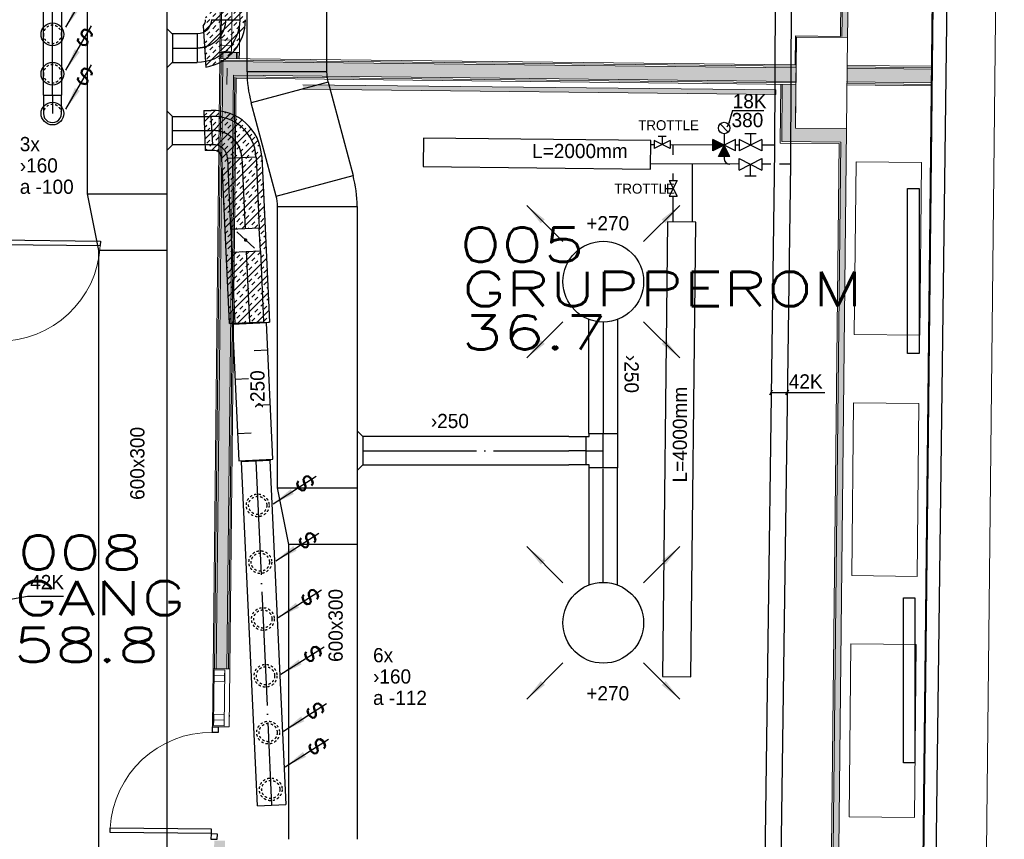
# Model space of a CAD drawing. Header units: millimetres. Extents: x 0 to 75740, y 0 to 52484.
# Tile 27 of 33: x 56320 to 64982, y 35723 to 42930. Entities that reach past the tile are written whole.
import ezdxf
from ezdxf.enums import TextEntityAlignment as Align

# ---------------------------------------------------------------- set-up
doc = ezdxf.new("R2010")
doc.units = ezdxf.units.MM
doc.header["$LTSCALE"] = 50
doc.header["$MEASUREMENT"] = 0
doc.header["$PDMODE"] = 1
for name, pattern in [('2V-CENT', [23, 20, -1.5, 0, -1.5]), ('V-GOMD', [0.8, 0.4, -0.4]), ('V-KU', [2, 1, 1]), ('V-V', [2, 1, 1])]:
    doc.linetypes.add(name, pattern=pattern)
doc.layers.get('0').update_dxf_attribs({"linetype": 'CONTINUOUS'})
for name, color, linetype in [('20600A200D001$0$832 Rominfo', 7, 'CONTINUOUS'), ('20600A200D001$0$A12-HEL4', 251, 'CONTINUOUS'), ('20600A200D001$0$A24-SKR1', 251, 'CONTINUOUS'), ('20600A200D001$0$A25-STI1', 251, 'CONTINUOUS'), ('V060-', 3, 'CONTINUOUS'), ('V061-', 1, 'CONTINUOUS'), ('V070-', 3, 'CONTINUOUS'), ('V071-', 1, 'CONTINUOUS'), ('V100', 1, 'CONTINUOUS'), ('V100-', 6, 'CONTINUOUS'), ('V110', 1, 'CONTINUOUS'), ('V110-', 6, 'CONTINUOUS'), ('V111', 3, 'CONTINUOUS'), ('V111-', 1, 'CONTINUOUS')]:
    doc.layers.add(name, color=color, linetype=linetype)
for name, color, linetype, lineweight in [('20600A200D001$0$A2-DOR', 251, 'CONTINUOUS', 18), ('20600A200D001$0$A2-VEGG', 251, 'CONTINUOUS', 18), ('20600A200D001$0$A2-VEGG-fill', 253, 'CONTINUOUS', 18), ('20600A200D001$0$A2-VINDU', 7, 'CONTINUOUS', 18), ('20600A200D001$0$A24', 251, 'CONTINUOUS', 18)]:
    doc.layers.add(name, color=color, linetype=linetype, lineweight=lineweight)
doc.styles.add('20600A200D001$0$Standard', font='simplex.shx')
doc.styles.add('FISO', font='fiso')
doc.styles.add('ISO', font='ISO')
doc.styles.add('SIMPLEX', font='SIMPLEX')

# ---------------------------------------------------------------- blocks, each defined once
blk = doc.blocks.new('KVDIMF_700X600X500')
at = {"color": 0, "linetype": 'ByBlock'}
for p, q in [((-250, -350), (-250, 350)), ((-250, 350), (250, 350)), ((250, 350), (250, -250)), ((250, -250), (-250, -350))]:
    blk.add_line(p, q, dxfattribs=at)
blk = doc.blocks.new('2VDIMF_700X600X500')
for p in [(-250, 0), (250, 50)]:
    blk.add_point(p)
at = {"color": 0, "linetype": 'ByBlock'}
blk.add_blockref('KVDIMF_700X600X500', (0, 0), dxfattribs=at)
at = {"style": 'FISO', "flags": 3}
blk.add_attdef('0', (0, 0), '', height=1, dxfattribs=at)
blk = doc.blocks.new('CBOJ90_PB', base_point=(86107, 31352))
at = {"color": 0, "linetype": 'ByBlock'}
blk.add_arc((86106, 31353), 1, 270, 360, dxfattribs=at)
blk = doc.blocks.new('KBOJ90_PB', base_point=(86107, 31352))
at = {"color": 0, "linetype": 'ByBlock'}
for p, q in [((86106.5, 31353), (86107.5, 31353)), ((86106, 31352.5), (86106, 31351.5))]:
    blk.add_line(p, q, dxfattribs=at)
for radius in [1.5, 0.5]:
    blk.add_arc((86106, 31353), radius, 270, 360, dxfattribs=at)
blk = doc.blocks.new('3BOJ90_PB', base_point=(86107, 31352))
for p in [(86107, 31353), (86106, 31352)]:
    blk.add_point(p)
at = {"color": 1, "linetype": '2V-CENT'}
blk.add_blockref('CBOJ90_PB', (86107, 31352), dxfattribs=at)
at = {"color": 0, "linetype": 'ByBlock'}
blk.add_blockref('KBOJ90_PB', (86107, 31352), dxfattribs=at)
at = {"style": 'ISO', "flags": 3}
blk.add_attdef('0', (86107, 31352), '', height=1, dxfattribs=at)
blk = doc.blocks.new('LD_P')
for p, q in [((-0.5, 0.5), (-0.5, -0.5)), ((0.5, 0.5), (-0.5, 0.5)), ((0.5, -0.5), (0.5, 0.5)), ((-0.5, -0.5), (0.5, -0.5))]:
    blk.add_line(p, q)
at = {"color": 1}
for p, q in [((-0.3, 0.5), (-0.3, 0.1)), ((0.1, 0.5), (0.1, 0.1)), ((-0.1, -0.5), (-0.1, -0.1)), ((0.3, -0.5), (0.3, -0.1))]:
    blk.add_line(p, q, dxfattribs=at)
blk = doc.blocks.new('C3A', base_point=(16246, 22590.5))
at = {"color": 0, "linetype": 'ByBlock'}
blk.add_line((16247, 22590.5), (16246, 22590.5), dxfattribs=at)
blk = doc.blocks.new('K3A', base_point=(16246, 22590.5))
at = {"color": 0, "linetype": 'ByBlock'}
for p, q in [((16246, 22591), (16247, 22591)), ((16247, 22591), (16247, 22590)), ((16247, 22590), (16246, 22590))]:
    blk.add_line(p, q, dxfattribs=at)
blk = doc.blocks.new('33A', base_point=(16246, 22590.5))
blk.add_point((16247, 22590.5))
at = {"color": 0, "linetype": 'ByBlock'}
blk.add_blockref('K3A', (16246, 22590.5), dxfattribs=at)
at = {"color": 1, "linetype": '2V-CENT'}
blk.add_blockref('C3A', (16246, 22590.5), dxfattribs=at)
at = {"style": 'SIMPLEX', "flags": 3}
blk.add_attdef('0', (16246, 22590.5), '', height=1, dxfattribs=at)
blk = doc.blocks.new('KSP_P', base_point=(16239.5, 22597.5))
at = {"color": 0, "linetype": 'ByBlock'}
for p, q in [((16240, 22598), (16239, 22598)), ((16239, 22598), (16239, 22597)), ((16240, 22597), (16240, 22598)), ((16239, 22597), (16240, 22597))]:
    blk.add_line(p, q, dxfattribs=at)
blk = doc.blocks.new('2SP_P', base_point=(16239.5, 22597.5))
for p in [(16239, 22597.5), (16240, 22597.5)]:
    blk.add_point(p)
at = {"color": 0, "linetype": 'ByBlock'}
blk.add_blockref('KSP_P', (16239.5, 22597.5), dxfattribs=at)
at = {"style": 'SIMPLEX', "flags": 3}
blk.add_attdef('0', (16239.5, 22597.5), '', height=1, dxfattribs=at)
blk = doc.blocks.new('SPJALL', base_point=(16229, 22594))
at = {"color": 1}
blk.add_line((16228.625, 22593.625), (16229.375, 22594.375), dxfattribs=at)
at = {"color": 1, "const_width": 0.075}
blk.add_lwpolyline([(16229, 22594.0375, -1), (16229, 22593.9625, -1), (16229, 22594.0375, -1)], format="xyb", dxfattribs=at)
blk = doc.blocks.new('CIRC_P', base_point=(16254, 22587))
blk.add_circle((16254, 22587), 0.5)
blk = doc.blocks.new('CTK_P', base_point=(16236.144, 22620.378))
at = {"color": 0, "linetype": 'ByBlock'}
for p, q in [((16236.144, 22620.978), (16236.144, 22620.378)), ((16235.544, 22620.378), (16236.744, 22620.378))]:
    blk.add_line(p, q, dxfattribs=at)
blk = doc.blocks.new('KTK_P', base_point=(16236.144, 22620.378))
at = {"color": 0, "linetype": 'ByBlock'}
for p, q in [((16235.544, 22620.878), (16235.644, 22620.878)), ((16235.544, 22619.878), (16235.544, 22620.878)), ((16235.644, 22620.978), (16236.644, 22620.978)), ((16235.644, 22620.878), (16235.644, 22620.978)), ((16236.644, 22620.978), (16236.644, 22620.878)), ((16236.644, 22620.878), (16236.744, 22620.878)), ((16236.744, 22620.878), (16236.744, 22619.878)), ((16236.744, 22619.878), (16235.544, 22619.878))]:
    blk.add_line(p, q, dxfattribs=at)
blk = doc.blocks.new('3TK_P', base_point=(16236.144, 22620.378))
for p in [(16236.144, 22620.978), (16235.544, 22620.378), (16236.744, 22620.378)]:
    blk.add_point(p)
at = {"color": 1, "linetype": '2V-CENT'}
blk.add_blockref('CTK_P', (16236.144, 22620.378), dxfattribs=at)
at = {"color": 0, "linetype": 'ByBlock'}
blk.add_blockref('KTK_P', (16236.144, 22620.378), dxfattribs=at)
at = {"style": 'ISO', "flags": 3}
blk.add_attdef('0', (16236.144, 22620.378), '', height=1, dxfattribs=at)
blk = doc.blocks.new('V420', base_point=(455, 404.5))
blk.add_line((455, 404.5), (464, 404.5))
blk.add_solid([(455, 404.5), (459, 405), (459, 404)])
blk = doc.blocks.new('V421', base_point=(455.5, 404.5))
at = {"rotation": 180}
blk.add_blockref('V420', (464.5, 404.5), dxfattribs=at)
blk = doc.blocks.new('V422', base_point=(16230, 22585))
blk.add_blockref('V420', (16230, 22585))
at = {"style": 'SIMPLEX'}
blk.add_text('s', height=4, rotation=90, dxfattribs=at).set_placement((16238, 22585), align=Align.CENTER)
blk = doc.blocks.new('CBOJ90_NB', base_point=(86107.402, 31352.24))
at = {"color": 0, "linetype": 'ByBlock'}
blk.add_line((86106.402, 31352.24), (86107.402, 31352.24), dxfattribs=at)
blk = doc.blocks.new('RADN')
at = {"color": 0}
for p, q in [((-0.5, -1), (-0.5, 0)), ((-0.5, 0), (0.5, 0)), ((0.5, 0), (0.5, -1)), ((0.5, -1), (-0.5, -1))]:
    blk.add_line(p, q, dxfattribs=at)
blk = doc.blocks.new('*X113')
at = {"color": 0}
for p, q in [((57955.9, 43318.8), (58003.9, 43366.8)), ((57991.6, 43301.5), (58018.1, 43328)), ((58044.3, 43248.1), (58163, 43366.8)), ((58044.6, 43354.5), (58056.9, 43366.8)), ((58071.1, 43328), (58097.7, 43354.5)), ((58177.2, 43328), (58203.7, 43354.5)), ((58203.4, 43248.1), (58305.9, 43350.6)), ((58203.7, 43301.5), (58230.2, 43328)), ((58256.8, 43354.5), (58269, 43366.8)), ((57955.9, 43265.8), (57965.1, 43274.9)), ((57965.1, 43221.9), (57991.6, 43248.4)), ((58018.1, 43274.9), (58044.6, 43301.5)), ((58097.4, 43248.1), (58097.7, 43248.4)), ((58124.2, 43274.9), (58150.7, 43301.5)), ((58150.7, 43248.4), (58177.2, 43274.9)), ((58256.8, 43248.4), (58283.3, 43274.9)), ((58283.3, 43221.9), (58305.9, 43244.5)), ((57955.9, 43159.7), (58005.9, 43209.7)), ((57965.1, 43115.8), (57991.6, 43142.4)), ((58255.9, 43194.5), (58256.8, 43195.4)), ((58255.9, 43141.5), (58305.9, 43191.5)), ((58283.3, 43115.8), (58305.9, 43138.5)), ((57955.9, 43053.6), (57965.1, 43062.8)), ((57991.6, 43089.3), (58005.9, 43103.6)), ((58255.9, 43088.5), (58256.8, 43089.3)), ((58256.8, 43036.3), (58283.3, 43062.8)), ((57937.5, 42823.1), (58162.5, 43048.1)), ((57946.6, 42673.1), (58305.9, 43032.4)), ((57955.9, 43000.6), (58005.9, 43050.6)), ((57991.6, 42983.3), (58018.1, 43009.8)), ((58018.1, 42956.7), (58044.6, 42983.3)), ((58044.6, 43036.3), (58056.5, 43048.1)), ((58071.1, 43009.8), (58097.7, 43036.3)), ((58124.2, 42956.7), (58150.7, 42983.3)), ((58177.2, 43009.8), (58203.7, 43036.3)), ((58203.7, 42983.3), (58230.2, 43009.8)), ((57955.9, 42947.6), (57965.1, 42956.7)), ((57965.1, 42903.7), (57991.6, 42930.2)), ((58071.1, 42903.7), (58097.7, 42930.2)), ((58097.7, 42877.2), (58124.2, 42903.7)), ((58150.7, 42930.2), (58177.2, 42956.7)), ((58203.7, 42877.2), (58230.2, 42903.7)), ((58256.8, 42930.2), (58283.3, 42956.7)), ((58283.3, 42903.7), (58305.9, 42926.3)), ((57934.4, 42873.1), (57938.6, 42877.2)), ((57955.8, 42523.2), (58301.6, 42869)), ((57965.1, 42797.6), (57991.6, 42824.2)), ((57991.6, 42771.1), (58018.1, 42797.6)), ((58018.1, 42850.7), (58044.6, 42877.2)), ((58044.6, 42824.2), (58071.1, 42850.7)), ((58097.7, 42771.1), (58124.2, 42797.6)), ((58150.7, 42824.2), (58177.2, 42850.7)), ((58177.2, 42797.6), (58203.7, 42824.2)), ((58230.2, 42850.7), (58256.8, 42877.2)), ((58283.3, 42797.6), (58285.7, 42800.1)), ((57943.6, 42723.1), (57965.1, 42744.6)), ((58044.6, 42718.1), (58071.1, 42744.6)), ((58071.1, 42691.6), (58097.7, 42718.1)), ((58124.2, 42744.6), (58150.7, 42771.1)), ((58177.2, 42691.6), (58203.7, 42718.1)), ((58230.2, 42744.6), (58256.8, 42771.1)), ((57949.7, 42623.1), (57965.1, 42638.5)), ((57991.6, 42665.1), (58018.1, 42691.6)), ((58018.1, 42638.5), (58044.6, 42665.1)), ((58124.2, 42638.5), (58150.7, 42665.1)), ((58150.7, 42612), (58177.2, 42638.5)), ((58203.7, 42665.1), (58230.2, 42691.6)), ((57965.1, 42585.5), (57991.6, 42612)), ((58018.1, 42532.5), (58044.6, 42559)), ((58071.1, 42585.5), (58097.7, 42612)), ((58110.6, 42572), (58124.2, 42585.5))]:
    blk.add_line(p, q, dxfattribs=at)
blk = doc.blocks.new('*X114')
at = {"color": 0}
for p, q in [((57940.4, 42083.6), (57965.1, 42108.2)), ((57942.3, 42032.4), (58040, 42130.1)), ((57948, 41879), (58172.8, 42103.8)), ((58044.6, 42081.7), (58071.1, 42108.2)), ((58124.2, 42108.2), (58132.5, 42116.5)), ((57991.6, 42028.7), (58018.1, 42055.2)), ((58008.4, 41780.3), (58276.1, 42048)), ((58018.1, 42002.1), (58044.6, 42028.7)), ((58071.1, 42055.2), (58097.7, 42081.7)), ((58124.2, 42002.1), (58150.7, 42028.7)), ((58177.2, 42055.2), (58203.7, 42081.7)), ((58203.7, 42028.7), (58230.2, 42055.2)), ((57944.2, 41981.3), (57965.1, 42002.1)), ((57965.1, 41949.1), (57991.6, 41975.6)), ((58071.1, 41949.1), (58097.7, 41975.6)), ((58097.7, 41922.6), (58124.2, 41949.1)), ((58099.3, 41712.1), (58357.2, 41970)), ((58150.7, 41975.6), (58177.2, 42002.1)), ((58203.7, 41922.6), (58230.2, 41949.1)), ((58256.8, 41975.6), (58283.3, 42002.1)), ((58283.3, 41949.1), (58309.8, 41975.6)), ((57965.1, 41843), (57991.6, 41869.6)), ((57991.6, 41816.5), (58018.1, 41843)), ((58018.1, 41896.1), (58044.6, 41922.6)), ((58044.6, 41869.6), (58071.1, 41896.1)), ((58097.7, 41816.5), (58124.2, 41843)), ((58106.4, 41560.1), (58416.4, 41870.1)), ((58150.7, 41869.6), (58177.2, 41896.1)), ((58177.2, 41843), (58203.7, 41869.6)), ((58230.2, 41896.1), (58256.8, 41922.6)), ((58283.3, 41843), (58309.8, 41869.6)), ((58309.8, 41816.5), (58336.3, 41843)), ((58336.3, 41896.1), (58362.8, 41922.6)), ((58362.8, 41869.6), (58389.3, 41896.1)), ((57955.4, 41780.3), (57965.1, 41790)), ((58055.1, 41774), (58071.1, 41790)), ((58084.6, 41750.4), (58097.7, 41763.5)), ((58124.2, 41790), (58150.7, 41816.5)), ((58177.2, 41737), (58203.7, 41763.5)), ((58230.2, 41790), (58256.8, 41816.5)), ((58256.8, 41763.5), (58283.3, 41790)), ((58362.8, 41763.5), (58389.3, 41790)), ((58389.3, 41737), (58415.9, 41763.5)), ((58415.9, 41816.5), (58430.6, 41831.3)), ((58113.4, 41408), (58448, 41742.6)), ((58124.2, 41683.9), (58150.7, 41710.5)), ((58150.7, 41657.4), (58177.2, 41683.9)), ((58203.7, 41710.5), (58230.2, 41737)), ((58256.8, 41657.4), (58283.3, 41683.9)), ((58309.8, 41710.5), (58336.3, 41737)), ((58336.3, 41683.9), (58362.8, 41710.5)), ((58442.4, 41683.9), (58450.7, 41692.3)), ((58104.1, 41610.8), (58124.2, 41630.9)), ((58120.4, 41255.9), (58455.3, 41590.9)), ((58203.7, 41604.4), (58230.2, 41630.9)), ((58230.2, 41577.9), (58256.8, 41604.4)), ((58283.3, 41630.9), (58309.8, 41657.4)), ((58336.3, 41577.9), (58362.8, 41604.4)), ((58389.3, 41630.9), (58415.9, 41657.4)), ((58415.9, 41604.4), (58442.4, 41630.9)), ((58108.7, 41509.4), (58124.2, 41524.8)), ((58124.2, 41471.8), (58150.7, 41498.3)), ((58150.7, 41551.4), (58177.2, 41577.9)), ((58177.2, 41524.8), (58203.7, 41551.4)), ((58230.2, 41471.8), (58256.8, 41498.3)), ((58283.3, 41524.8), (58309.8, 41551.4)), ((58309.8, 41498.3), (58336.3, 41524.8)), ((58362.8, 41551.4), (58389.3, 41577.9)), ((58415.9, 41498.3), (58442.4, 41524.8)), ((58127.4, 41103.8), (58462.3, 41438.7)), ((58177.2, 41418.8), (58203.7, 41445.3)), ((58203.7, 41392.3), (58230.2, 41418.8)), ((58256.8, 41445.3), (58283.3, 41471.8)), ((58309.8, 41392.3), (58336.3, 41418.8)), ((58362.8, 41445.3), (58389.3, 41471.8)), ((58389.3, 41418.8), (58415.9, 41445.3)), ((58442.4, 41471.8), (58460, 41489.4)), ((58124.2, 41365.7), (58150.7, 41392.3)), ((58150.7, 41339.2), (58177.2, 41365.7)), ((58256.8, 41339.2), (58283.3, 41365.7)), ((58283.3, 41312.7), (58309.8, 41339.2)), ((58336.3, 41365.7), (58362.8, 41392.3)), ((58389.3, 41312.7), (58415.9, 41339.2)), ((58442.4, 41365.7), (58464.7, 41388)), ((58118, 41306.6), (58124.2, 41312.7)), ((58150.7, 41233.2), (58177.2, 41259.7)), ((58177.2, 41206.6), (58203.7, 41233.2)), ((58203.7, 41286.2), (58230.2, 41312.7)), ((58230.2, 41259.7), (58256.8, 41286.2)), ((58273, 41090.3), (58469.3, 41286.6)), ((58283.3, 41206.6), (58309.8, 41233.2)), ((58336.3, 41259.7), (58362.8, 41286.2)), ((58362.8, 41233.2), (58389.3, 41259.7)), ((58415.9, 41286.2), (58442.4, 41312.7)), ((58468.9, 41233.2), (58471.7, 41235.9)), ((58122.7, 41205.2), (58124.2, 41206.6)), ((58125, 41154.5), (58150.7, 41180.1)), ((58230.2, 41153.6), (58256.8, 41180.1)), ((58256.8, 41127.1), (58283.3, 41153.6)), ((58309.8, 41180.1), (58336.3, 41206.6)), ((58362.8, 41127.1), (58389.3, 41153.6)), ((58415.9, 41180.1), (58442.4, 41206.6)), ((58442.4, 41153.6), (58468.9, 41180.1)), ((58129.7, 41053.1), (58150.7, 41074.1)), ((58177.2, 41100.6), (58203.7, 41127.1)), ((58217.4, 41087.8), (58230.2, 41100.6)), ((58328.6, 41092.9), (58336.3, 41100.6)), ((58389.3, 41100.6), (58415.9, 41127.1)), ((58428.5, 41086.7), (58476.3, 41134.5)), ((58442.4, 41047.5), (58468.9, 41074.1)), ((58134.3, 40951.6), (58182.2, 40999.5)), ((58150.7, 41021), (58177.2, 41047.5)), ((58433.1, 40985.3), (58442.4, 40994.5)), ((58435.4, 40934.6), (58483.3, 40982.4)), ((58468.9, 41021), (58481, 41033.1)), ((58141.3, 40799.5), (58229.9, 40888.1)), ((58148.3, 40647.4), (58396.7, 40895.8)), ((58150.7, 40915), (58177.2, 40941.5)), ((58177.2, 40888.4), (58186.9, 40898.1)), ((58283.3, 40888.4), (58285.5, 40890.7)), ((58309.8, 40861.9), (58336.3, 40888.4)), ((58415.9, 40861.9), (58442.4, 40888.4)), ((58468.9, 40915), (58485.6, 40931.7)), ((58139, 40850.2), (58150.7, 40861.9)), ((58155.3, 40495.3), (58490.3, 40830.3)), ((58177.2, 40782.4), (58203.7, 40808.9)), ((58230.2, 40835.4), (58256.8, 40861.9)), ((58256.8, 40808.9), (58283.3, 40835.4)), ((58362.8, 40808.9), (58389.3, 40835.4)), ((58389.3, 40782.4), (58415.9, 40808.9)), ((58442.4, 40835.4), (58468.9, 40861.9)), ((58143.7, 40748.8), (58150.7, 40755.9)), ((58150.7, 40702.8), (58177.2, 40729.4)), ((58203.7, 40755.9), (58230.2, 40782.4)), ((58256.8, 40702.8), (58283.3, 40729.4)), ((58309.8, 40755.9), (58336.3, 40782.4)), ((58336.3, 40729.4), (58362.8, 40755.9)), ((58442.4, 40729.4), (58468.9, 40755.9)), ((58468.9, 40702.8), (58494.9, 40728.9)), ((58162.3, 40343.2), (58497.3, 40678.2)), ((58203.7, 40649.8), (58230.2, 40676.3)), ((58230.2, 40623.3), (58256.8, 40649.8)), ((58283.3, 40676.3), (58309.8, 40702.8)), ((58336.3, 40623.3), (58362.8, 40649.8)), ((58389.3, 40676.3), (58415.9, 40702.8)), ((58415.9, 40649.8), (58442.4, 40676.3)), ((58150.7, 40596.8), (58177.2, 40623.3)), ((58177.2, 40570.3), (58203.7, 40596.8)), ((58230.2, 40517.2), (58256.8, 40543.7)), ((58283.3, 40570.3), (58309.8, 40596.8)), ((58309.8, 40543.7), (58336.3, 40570.3)), ((58362.8, 40596.8), (58389.3, 40623.3)), ((58415.9, 40543.7), (58442.4, 40570.3)), ((58442.4, 40517.2), (58468.9, 40543.7)), ((58468.9, 40596.8), (58495.4, 40623.3)), ((58495.4, 40570.3), (58501.9, 40576.8)), ((58177.2, 40464.2), (58203.7, 40490.7)), ((58203.7, 40437.7), (58230.2, 40464.2)), ((58238.1, 40259.9), (58504.3, 40526.1)), ((58256.8, 40490.7), (58283.3, 40517.2)), ((58309.8, 40437.7), (58336.3, 40464.2)), ((58362.8, 40490.7), (58389.3, 40517.2)), ((58389.3, 40464.2), (58415.9, 40490.7)), ((58495.4, 40464.2), (58506.6, 40475.4)), ((58160, 40393.9), (58177.2, 40411.2)), ((58256.8, 40384.6), (58283.3, 40411.2)), ((58283.3, 40358.1), (58309.8, 40384.6)), ((58336.3, 40411.2), (58362.8, 40437.7)), ((58389.3, 40358.1), (58415.9, 40384.6)), ((58402.8, 40265.5), (58511.2, 40374)), ((58442.4, 40411.2), (58468.9, 40437.7)), ((58468.9, 40384.6), (58495.4, 40411.2)), ((58164.6, 40292.5), (58177.2, 40305.1)), ((58203.7, 40331.6), (58230.2, 40358.1)), ((58230.2, 40305.1), (58256.8, 40331.6)), ((58336.3, 40305.1), (58362.8, 40331.6)), ((58362.8, 40278.6), (58389.3, 40305.1)), ((58415.9, 40331.6), (58442.4, 40358.1)), ((58468.9, 40278.6), (58495.4, 40305.1)), ((58183.2, 40258), (58203.7, 40278.6)), ((58293, 40261.8), (58309.8, 40278.6)), ((58512.6, 40269.3), (58515.9, 40272.5))]:
    blk.add_line(p, q, dxfattribs=at)
blk = doc.blocks.new('20600A200D001$0$Vindu Standard - V02_EI30_500x2110 mm-1122138--1_ etasje')
at = {"layer": '20600A200D001$0$A2-VINDU'}
for p, q in [((-980, 94.8), (-470, 94.8)), ((-980, 94.8), (-980, -77.2)), ((-470, 94.8), (-470, -77.2)), ((-970, 84.8), (-480, 84.8)), ((-970, 84.8), (-920, 84.8)), ((-970, -7.2), (-970, 84.8)), ((-870, 84.8), (-920, 84.8)), ((-920, 84.8), (-920, -7.2)), ((-920, 84.8), (-920, -7.2)), ((-870, -7.2), (-870, 84.8)), ((-530, 84.8), (-580, 84.8)), ((-580, 84.8), (-580, -7.2)), ((-530, -7.2), (-530, 84.8)), ((-530, 84.8), (-530, -7.2)), ((-480, 84.8), (-530, 84.8)), ((-480, -7.2), (-480, 84.8)), ((-948.3, -77.2), (-980, -77.2)), ((-980, -77.2), (-470, -77.2)), ((-970, -7.2), (-480, -7.2)), ((-920, -7.2), (-970, -7.2)), ((-920, -7.2), (-870, -7.2)), ((-906.8, -77.2), (-875, -77.2)), ((-580, -7.2), (-530, -7.2)), ((-530, -7.2), (-480, -7.2))]:
    blk.add_line(p, q, dxfattribs=at)
blk = doc.blocks.new('20600A200D001$0$Dør tett - D01_10M_EI 30 S-1119852--1_ etasje')
at = {"layer": '20600A200D001$0$A2-DOR', "lineweight": 25}
for p, q in [((-485, -19.5), (-435, -19.5)), ((-485, -69.5), (-485, -19.5)), ((-435, -69.5), (-485, -69.5)), ((-435, -19.5), (-435, -69.5)), ((415, -69.5), (415, -959.5)), ((455, -69.5), (415, -69.5)), ((455, -19.5), (505, -19.5)), ((455, -69.5), (455, -19.5)), ((455, -69.5), (455, -959.5)), ((505, -69.5), (455, -69.5)), ((505, -19.5), (505, -69.5)), ((455, -959.5), (415, -959.5))]:
    blk.add_line(p, q, dxfattribs=at)
at = {"layer": '20600A200D001$0$A2-DOR'}
blk.add_arc((455, -69.5), 891, 180, 267.42697, dxfattribs=at)
blk = doc.blocks.new('20600A200D001$0$Vindu Standard - V02_EI30_500x2110 mm-1119853--1_ etasje')
at = {"layer": '20600A200D001$0$A2-VINDU'}
for p, q in [((-980, 82.3), (-470, 82.3)), ((-980, 82.3), (-980, -64.7)), ((-970, 72.3), (-480, 72.3)), ((-970, 72.3), (-920, 72.3)), ((-970, -19.7), (-970, 72.3)), ((-870, 72.3), (-920, 72.3)), ((-920, 72.3), (-920, -19.7)), ((-920, 72.3), (-920, -19.7)), ((-870, -19.7), (-870, 72.3)), ((-530, 72.3), (-580, 72.3)), ((-580, 72.3), (-580, -19.7)), ((-530, -19.7), (-530, 72.3)), ((-530, 72.3), (-530, -19.7)), ((-480, 72.3), (-530, 72.3)), ((-480, -19.7), (-480, 72.3)), ((-470, 82.3), (-470, -64.7)), ((-948.3, -64.7), (-980, -64.7)), ((-980, -64.7), (-470, -64.7)), ((-970, -19.7), (-480, -19.7)), ((-920, -19.7), (-970, -19.7)), ((-920, -19.7), (-870, -19.7)), ((-906.8, -64.7), (-875, -64.7)), ((-580, -19.7), (-530, -19.7)), ((-530, -19.7), (-480, -19.7))]:
    blk.add_line(p, q, dxfattribs=at)
blk = doc.blocks.new('20600A200D001')
at = {"layer": '20600A200D001$0$A2-VEGG-fill'}
for points in [[(78039.9, 14023.6), (78427, 49513.3), (78417, 49513.4), (78029.9, 14023.6)], [(77603.5, 42781.9), (77670.8, 48961.5), (77620.9, 48961.5), (77553.5, 42782.4), (77593.3, 42782)], [(77150.5, 42506.8), (77153.4, 42786.8), (77143.6, 42786.9), (77140.6, 42506.9), (77149.2, 42506.8)], [(77603.4, 42771.9), (77603.4, 42781.9), (77153.6, 42786.8), (77153.4, 42776.8), (77595.6, 42771.9)], [(77149.2, 42386.8), (77150.5, 42506.8), (72105.8, 42561.8), (72104.5, 42441.8), (77140.5, 42386.9)], [(78339.1, 42373.8), (78340.4, 42493.8), (77595.5, 42502), (77594.2, 42382), (78029.9, 42377.2)], [(76970.9, 42272.8), (76971.4, 42312.7), (72811.6, 42358.1), (72811.2, 42318.1), (75432.7, 42289.5)], [(77143.4, 41856.8), (77148.9, 42360.8), (77028.9, 42362.1), (77023.4, 41858.1), (77140.5, 41856.8)], [(77593.4, 41851.9), (77594.2, 41971.9), (77144.7, 41976.8), (77143.4, 41856.8), (77593.3, 41851.9)], [(77525.7, 35642.3), (77593.3, 41851.9), (77543.4, 41851.9), (77475.7, 35642.8)]]:
    blk.add_hatch(color=256, dxfattribs=at).paths.add_polyline_path(points, flags=0)
h = blk.add_hatch(color=256, dxfattribs=at)
h.paths.add_polyline_path([(72226.1, 42586.5), (72226.7, 42640.5), (72106.7, 42641.8), (72106.1, 42587.8), (72199.2, 42586.8)], flags=0)
h.paths.add_polyline_path([(72243.1, 44150.4), (72288.5, 48307.4), (72168.5, 48308.7), (72123.2, 44151.7)], flags=0)
h = blk.add_hatch(color=256, dxfattribs=at)
h.paths.add_polyline_path([(71965.8, 21012.5), (71996.6, 23831.9), (71901.6, 23832.9), (71871.1, 21013.5), (71965.8, 21012.5)], flags=0)
h.paths.add_polyline_path([(72013, 25341.8), (72101.8, 33481.3), (72006.8, 33482.3), (71918, 25342.8), (72006.8, 25341.9)], flags=0)
h.paths.add_polyline_path([(72118.3, 34991.2), (72126.1, 35711.2), (72031.1, 35712.2), (72023.3, 34992.3)], flags=0)
h.paths.add_polyline_path([(72142.6, 37221.1), (72199.2, 42440.8), (72104.5, 42441.8), (72047.6, 37222.1)], flags=0)
at = {"layer": '20600A200D001$0$A12-HEL4', "linetype": 'Continuous', "lineweight": 0}
for points in [[(78583.5, 13433.6), (78982, 49967.3)], [(78039.8, 14013.6), (78427.1, 49523.3)], [(77144.7, 41976.8), (77153.4, 42776.8)], [(77153.4, 42776.8), (77603.4, 42771.9)], [(77594.7, 41971.9), (77603.4, 42771.9)], [(77144.7, 41976.8), (77594.7, 41971.9)]]:
    blk.add_lwpolyline(points, dxfattribs=at)
at = {"layer": '20600A200D001$0$A2-VEGG'}
for p, q in [((77620.9, 48962.1), (77553.5, 42782.4)), ((72093.1, 42588), (72093.7, 42641.9)), ((72106.1, 42587.8), (72106.7, 42641.8)), ((72226.1, 42586.5), (72226.7, 42640.5)), ((72239.1, 42586.4), (72239.7, 42640.3)), ((72034.6, 37222.3), (72093, 42575)), ((72047.6, 37222.1), (72105.8, 42561.8)), ((72093, 42575), (77140.6, 42519.9)), ((72105.8, 42561.8), (77150.5, 42506.8)), ((77595.5, 42502), (78350.4, 42493.7)), ((77595.6, 42515), (78350.6, 42506.7)), ((72142.6, 37221.1), (72199.5, 42440.8)), ((72155.6, 37221), (72212.4, 42427.7)), ((72199.5, 42440.8), (77149.2, 42386.8)), ((72212.4, 42427.7), (77149, 42373.8)), ((77028.9, 42362.1), (77023.4, 41858.1)), ((77594, 42369), (78349, 42360.7)), ((77594.2, 42382), (78349.1, 42373.7)), ((77023.4, 41858.1), (77543.4, 41852.5)), ((77543.4, 41852.5), (77475.7, 35642.8))]:
    blk.add_line(p, q, dxfattribs=at)
at = {"layer": '20600A200D001$0$A24'}
for p, q in [((78417, 49513.4), (78029.9, 14023.6)), ((78039.8, 14013.6), (78427.1, 49523.3)), ((77603.4, 42771.9), (77672.2, 49081.5)), ((77607.8, 48949.2), (77540.5, 42782.5)), ((77143.6, 42786.9), (77140.8, 42532.9)), ((77540.5, 42782.5), (77143.6, 42786.9)), ((77148.9, 42360.8), (77153.4, 42776.8)), ((77153.4, 42776.8), (77603.4, 42771.9)), ((72080.7, 42642.1), (72080.1, 42588.1)), ((72252.7, 42640.2), (72080.7, 42642.1)), ((72252.1, 42586.2), (72252.7, 42640.2)), ((72080.1, 42588.1), (72021.6, 37222.4)), ((72080.1, 42588.1), (72252.1, 42586.2)), ((77140.8, 42532.9), (72080.1, 42588.1)), ((78350.7, 42519.7), (77595.8, 42528)), ((72168.6, 37220.8), (72225.2, 42414.5)), ((72225.2, 42414.5), (77148.9, 42360.8)), ((76971.4, 42312.7), (72811.6, 42358.1)), ((77015.9, 42362.3), (77010.3, 41845.3)), ((77144.7, 41976.8), (77148.9, 42360.8)), ((72811.2, 42318.1), (76970.9, 42272.8)), ((76970.9, 42272.8), (76971.4, 42312.7)), ((77593.9, 42356), (78348.8, 42347.7)), ((77594.7, 41971.9), (77144.7, 41976.8)), ((77525.6, 35632.3), (77594.7, 41971.9)), ((77010.3, 41845.3), (77530.3, 41839.6)), ((77530.3, 41839.6), (77462.7, 35643)), ((72021.6, 37222.4), (72168.6, 37220.8))]:
    blk.add_line(p, q, dxfattribs=at)
at = {"layer": '20600A200D001$0$A24-SKR1', "linetype": 'Continuous', "lineweight": 0}
blk.add_lwpolyline([(72142.6, 42358.9), (72144.2, 42503.9)], dxfattribs=at)
at = {"layer": '20600A200D001$0$A25-STI1', "linetype": 'Continuous', "lineweight": 0}
for points in [[(77662.4, 40161.1), (77679, 41681), (78254, 41674.7), (78237.4, 40154.8)], [(77639.3, 38041.2), (77655.9, 39561.1), (78230.9, 39554.8), (78214.3, 38034.9)], [(77616.2, 35921.3), (77632.8, 37441.2), (78207.7, 37434.9), (78191.2, 35915)]]:
    blk.add_lwpolyline(points, close=True, dxfattribs=at)
at = {"layer": '20600A200D001$0$A2-DOR'}
for p, rotation in [((70065.1, 40538.9), 89.3751669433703), ((72080.3, 36226.7), 269.3751669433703)]:
    blk.add_blockref('20600A200D001$0$Dør tett - D01_10M_EI 30 S-1119852--1_ etasje', p, dxfattribs=dict(at, rotation=rotation))
at = {"layer": '20600A200D001$0$A2-VINDU', "rotation": 89.3751669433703}
for name, p in [('20600A200D001$0$Vindu Standard - V02_EI30_500x2110 mm-1122138--1_ etasje', (72186.2, 43621)), ('20600A200D001$0$Vindu Standard - V02_EI30_500x2110 mm-1119853--1_ etasje', (72109, 37691.5))]:
    blk.add_blockref(name, p, dxfattribs=at)
at = {"layer": '20600A200D001$0$832 Rominfo', "linetype": 'Continuous', "style": '20600A200D001$0$Standard', "width": 1.428571}
for s, p in [('005', (74189.6, 40801)), ('GRUPPEROM', (74211.6, 40411.8)), ('36.7', (74203.6, 40029.9)), ('008', (70300.9, 38095.2)), ('GANG', (70271.1, 37693.4)), ('58.8', (70262.4, 37282.1))]:
    blk.add_text(s, height=300, dxfattribs=at).set_placement(p)

msp = doc.modelspace()

# ---------------------------------------------------------------- linework, layer by layer
at = {"layer": 'V060-', "linetype": 'Continuous'}
for p, q in [((56914.9, 41399.7, 480), (56914.9, 48940.7, 480)), ((57614.9, 48940.7, 480), (57614.9, 41399.7, 480)), ((58320.2, 42471.4, 480), (58320.2, 46823.3, 480)), ((59020.2, 46823.3, 480), (59020.2, 42471.4, 480)), ((56528, 42264.8), (56528, 43260.3)), ((56688, 43260.3), (56688, 42264.8)), ((57880.9, 42804.5), (57664.4, 42804.5)), ((57664.4, 42554.5), (57880.9, 42554.5)), ((59032.2, 42380.8, 480), (59252.2, 41559.8, 480)), ((58576, 41378.6, 480), (58356, 42199.6, 480)), ((57664.4, 42079.3), (58011.2, 42079.3)), ((58017.7, 41829.4), (57664.4, 41829.3)), ((58178.2, 41086), (58149.5, 41712)), ((58399.2, 41723.5), (58428, 41097.4)), ((58587.9, 38815.5, 480), (58587.9, 41288, 480)), ((59287.9, 41288, 480), (59287.9, 38815.5, 480)), ((57014.9, 34044.8, 480), (57014.9, 40899.7, 480)), ((57614.9, 40899.7, 480), (57614.9, 34044.8, 480)), ((58216.2, 40260.1), (58187.4, 40886.2)), ((58437.1, 40897.6), (58465.9, 40271.6)), ((61327.7, 39289.7), (61327.7, 40294.3)), ((61577.7, 40293.8), (61577.7, 39289.7)), ((61151.4, 39264.9), (59337.4, 39264.9)), ((61151.4, 39264.9), (61304, 39264.9)), ((58411, 36018), (58272.1, 39041.4)), ((58521.9, 39052.9), (58660.8, 36029.5)), ((59337.4, 39014.9), (61151.4, 39014.9)), ((61304, 39014.9), (61151.4, 39014.9)), ((61327.7, 38989.7), (61327.7, 37958.2)), ((61577.7, 37958.8), (61577.7, 38989.7)), ((58687.9, 35901, 480), (58687.9, 38314.7, 480)), ((59287.9, 38314.7, 480), (59287.9, 35901, 480)), ((58687.9, 35723.2, 480), (58687.9, 35901, 480)), ((59287.9, 35901, 480), (59287.9, 35723.2, 480))]:
    msp.add_line(p, q, dxfattribs=at)
at = {"layer": 'V060-', "color": 1, "linetype": '2V-CENT'}
for p, q in [((56608, 42264.8), (56608, 43260.3)), ((57664.4, 42679.5), (57880.9, 42679.5)), ((57664.4, 41954.3), (58011.2, 41954.3)), ((58274.3, 41717.8), (58303.1, 41091.7)), ((58312.3, 40891.9), (58341, 40265.9)), ((61452.7, 40271.3), (61452.7, 39289.7)), ((59337.4, 39139.9), (61151.4, 39139.9)), ((61304, 39139.9), (61151.4, 39139.9)), ((58397, 39047.1), (58535.9, 36023.8)), ((61452.7, 37981.2), (61452.7, 38989.7))]:
    msp.add_line(p, q, dxfattribs=at)
at = {"layer": 'V060-'}
for p, q in [((57664.4, 42803.7), (57614.9, 42853.2)), ((57664.4, 42804.5), (57664.4, 42555.3)), ((57664.4, 42555.3), (57614.9, 42505.8)), ((59032.2, 42380.8, 480), (58356, 42199.6, 480)), ((57664.4, 42078.4), (57614.9, 42127.9)), ((57664.4, 41829.3), (57664.4, 42078.4)), ((57664.4, 41830.1), (57614.9, 41780.6)), ((58576, 41378.6, 480), (59252.2, 41559.8, 480)), ((59337.4, 39264.1), (59287.9, 39313.6)), ((59337.4, 39264.9), (59337.4, 39015.7)), ((59337.4, 39015.7), (59287.9, 38966.2)), ((58411, 36018), (58660.8, 36029.5))]:
    msp.add_line(p, q, dxfattribs=at)
at = {"layer": 'V060-', "color": 1}
for p, q in [((57934.2, 42876.8), (57956.5, 42511.3)), ((57938.7, 42129.9), (57951.6, 41780.3)), ((58166.2, 40257.4), (58516.1, 40269.4))]:
    msp.add_line(p, q, dxfattribs=at)
at = {"layer": 'V060-', "color": 3, "linetype": 'ByBlock'}
for p, q in [((59020.2, 42471.4, 480), (58320.2, 42471.4, 480)), ((58587.9, 41288, 480), (59287.9, 41288, 480))]:
    msp.add_line(p, q, dxfattribs=at)
at = {"layer": 'V060-', "linetype": 'ByBlock'}
for p, q in [((56688, 42264.5), (56528, 42264.5)), ((56528, 42264.5), (56528, 42104.5)), ((56688, 42104.5), (56688, 42264.5))]:
    msp.add_line(p, q, dxfattribs=at)
at = {"layer": 'V060-', "color": 1, "linetype": 'Continuous'}
for p, q in [((57938.7, 42129.9), (58004.3, 42129.9)), ((58021, 41780.3), (57951.6, 41780.3)), ((58166.2, 40257.4), (58099.6, 41709)), ((58449.2, 41725.8), (58516.1, 40269.4))]:
    msp.add_line(p, q, dxfattribs=at)
at = {"layer": 'V060-', "linetype": 'V-GOMD'}
for centre, start, end in [((56608, 42800.8), 359.99993, 539.99993), ((56608, 42800.8), 179.99993, 359.99993), ((56608, 42454.2), 359.99993, 539.99993), ((56608, 42454.2), 179.99993, 359.99993), ((56608, 42104.5), 359.99993, 539.99993)]:
    msp.add_arc(centre, 80, start, end, dxfattribs=at)
at = {"layer": 'V060-', "color": 1, "linetype": 'Continuous'}
for centre, radius, start, end in [((57880.9, 42929.5), 75, 315.29115, 360), ((57880.9, 42929.5), 425, 280.24891, 360), ((58024.6, 41705.4), 425, 2.7479, 92.7479), ((58024.6, 41705.4), 75, 2.7479, 92.7479)]:
    msp.add_arc(centre, radius, start, end, dxfattribs=at)
at = {"layer": 'V060-', "color": 3, "linetype": 'ByBlock'}
for centre, radius, start, end in [((59370.2, 42471.4, 480), 1050, 180, 195), ((59370.2, 42471.4, 480), 350, 180, 195), ((58237.9, 41288, 480), 1050, 360, 375), ((58237.9, 41288, 480), 350, 360, 375)]:
    msp.add_arc(centre, radius, start, end, dxfattribs=at)
at = {"layer": 'V060-', "linetype": 'ByBlock'}
msp.add_arc((56608, 42104.5), 80, 179.99993, 359.99993, dxfattribs=at)
at = {"layer": 'V070-', "linetype": 'V-GOMD'}
for centre, radius in [((58413.7, 38659), 100), ((58413.7, 38659), 80), ((58436.7, 38159.5), 100), ((58436.7, 38159.5), 80), ((58459.6, 37660), 100), ((58459.6, 37660), 80), ((58482.6, 37160.6), 100), ((58482.6, 37160.6), 80), ((58505.5, 36661.1), 100), ((58505.5, 36661.1), 80), ((58528.5, 36161.6), 100), ((58528.5, 36161.6), 80)]:
    msp.add_circle(centre, radius, dxfattribs=at)
at = {"layer": 'V100-', "linetype": 'V-V'}
msp.add_line((64132.5, 15879.7), (64559.6, 49440.3), dxfattribs=at)
at = {"layer": 'V110', "color": 1}
for p, q in [((62553.1, 41941.9), (62482.4, 42012.6)), ((62517.7, 41927.2), (62517.7, 41827.2)), ((62800, 41927.2), (62700, 41927.2)), ((62750, 41927.2), (62750, 41827.2)), ((61902, 41867.5), (61902, 41797.5)), ((62042, 41797.5), (61902, 41867.5)), ((62042, 41867.5), (61902, 41797.5)), ((62007, 41902.5), (61937, 41902.5)), ((61972, 41902.5), (61972, 41832.5)), ((62042, 41867.5), (62042, 41797.5)), ((62417.7, 41777.2), (62417.7, 41877.2)), ((62617.7, 41777.2), (62417.7, 41877.2)), ((62617.7, 41877.2), (62417.7, 41777.2)), ((62617.7, 41777.2), (62617.7, 41877.2)), ((62650, 41877.2), (62650, 41777.2)), ((62850, 41777.2), (62650, 41877.2)), ((62850, 41877.2), (62650, 41777.2)), ((62850, 41877.2), (62850, 41777.2)), ((62467.7, 41727.2), (62517.7, 41827.2)), ((62567.7, 41727.2), (62517.7, 41827.2)), ((62567.7, 41727.2), (62467.7, 41727.2)), ((62650, 41607.9), (62650, 41707.9)), ((62650, 41707.9), (62850, 41607.9)), ((62650, 41607.9), (62850, 41707.9)), ((62850, 41707.9), (62850, 41607.9)), ((62750, 41557.9), (62750, 41657.9)), ((62032.8, 41516.7), (62102.8, 41376.7)), ((62102.8, 41516.7), (62032.8, 41376.7)), ((62032.8, 41516.7), (62102.8, 41516.7)), ((62700, 41557.9), (62800, 41557.9)), ((61997.8, 41481.7), (61997.8, 41411.7)), ((61997.8, 41446.7), (62067.8, 41446.7)), ((62032.8, 41376.7), (62102.8, 41376.7))]:
    msp.add_line(p, q, dxfattribs=at)
at = {"layer": 'V110'}
for p, q in [((59873.6, 41888.7), (59870.7, 41638.7)), ((61873.4, 41866), (59873.6, 41888.7)), ((61870.6, 41616), (61873.4, 41866)), ((59870.7, 41638.7), (61870.6, 41616))]:
    msp.add_line(p, q, dxfattribs=at)
msp.add_lwpolyline([(61973.9, 37153.3), (62223.9, 37150.5), (62269.2, 41150.2), (62019.2, 41153.1)], close=True, dxfattribs=at)
at = {"layer": 'V110', "color": 1}
msp.add_circle((62517.7, 41977.2), 50, dxfattribs=at)
at = {"layer": 'V110-', "linetype": 'V-KU'}
for p, q in [((62990.8, 49009.8), (62959.7, 41778.7)), ((63132.1, 48895.1), (63100.9, 41664)), ((61902, 41829.7), (61873, 41829.8)), ((62417.7, 41827.2), (62042, 41829)), ((62065.6, 41828.9), (62065.6, 41742.3)), ((62650, 41827.2), (62617.7, 41827.2)), ((62959.7, 41778.7), (62802.3, 30237.6)), ((62959.9, 41827.2), (62850, 41827.2)), ((62650, 41657.9), (61871.1, 41661.1)), ((62234.9, 41659.6), (62234.9, 41150.6)), ((62927.8, 41657.9), (62850, 41657.9)), ((63100.9, 41664), (62939.7, 29840)), ((63100.9, 41657.9), (63005.5, 41657.9)), ((62065.6, 41577.3), (62065.6, 41516.7)), ((62065.6, 41376.7), (62065.6, 41152.5))]:
    msp.add_line(p, q, dxfattribs=at)
at = {"layer": 'V110-', "linetype": 'V-V'}
msp.add_line((62517.7, 41727.2), (62517.7, 41707.9), dxfattribs=at)
msp.add_arc((62567.7, 41707.9), 50, 180, 270, dxfattribs=at)
at = {"layer": 'V110-'}
for points in [[(62417.7, 41777.2), (62417.7, 41877.2), (62517.7, 41827.2)], [(62567.7, 41727.2), (62467.7, 41727.2), (62517.7, 41827.2)]]:
    msp.add_solid(points, dxfattribs=at)
at = {"layer": 'V111-'}
for p, q in [((62589.5, 42131.8), (62556.1, 42011.4)), ((62589.5, 42131.8), (62867.7, 42131.8)), ((62543.3, 41988.5), (62567.7, 42032.1)), ((62918.2, 39630.5), (62943.2, 39673.8)), ((63061, 39630.5), (63086, 39673.8)), ((62930.7, 39652.2), (63402.5, 39652.2)), ((55662.5, 37729.1), (56387.1, 37862.1)), ((56387.1, 37862.1), (56704.9, 37862.1))]:
    msp.add_line(p, q, dxfattribs=at)

# ---------------------------------------------------------------- block references
at = {"layer": 'V060-'}
for name, p in [('20600A200D001', (-14000, 0)), ('*X113', (0, 0))]:
    msp.add_blockref(name, p, dxfattribs=at)
at = {"layer": 'V060-', "linetype": 'Continuous', "yscale": 250}
for name, p, xscale, zscale, rotation in [('3BOJ90_PB', (58130.9, 42679.5), -250, 250, 90.00000000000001), ('3BOJ90_PB', (58260.8, 41967.3), 250, 250, 92.99999999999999), ('2SP_P', (58307.7, 40991.8), 200, 200, 272.63), ('33A', (58341.5, 40255.9), 10, 10, 92.6299999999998), ('3TK_P', (61453.4, 39139.7), 250, 250, 90), ('33A', (58396.6, 39057.1), 10, 10, 272.6299999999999)]:
    msp.add_blockref(name, p, dxfattribs=dict(at, xscale=xscale, zscale=zscale, rotation=rotation))
at = {"layer": 'V060-', "color": 1, "linetype": '2V-CENT', "xscale": 160.0000000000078, "yscale": 160.0000000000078, "zscale": 160.0000000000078, "rotation": 270}
msp.add_blockref('CBOJ90_NB', (56608, 42104.5), dxfattribs=at)
at = {"layer": 'V060-', "color": 1}
msp.add_blockref('*X114', (0, 0), dxfattribs=at)
at = {"layer": 'V060-', "linetype": 'Continuous', "rotation": 270}
for p in [(57264.9, 41149.7, 480), (58937.9, 38564.7, 480)]:
    msp.add_blockref('2VDIMF_700X600X500', p, dxfattribs=at)
at = {"layer": 'V060-'}
for name, p, xscale, yscale, zscale, rotation in [('SPJALL', (58307.7, 40991.8), 200, 200, 200, 272.63), ('LD_P', (58369, 39656.5), 1200, 300, 1200, 272.6299999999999)]:
    msp.add_blockref(name, p, dxfattribs=dict(at, xscale=xscale, yscale=yscale, zscale=zscale, rotation=rotation))
at = {"layer": 'V070-', "yscale": 50, "zscale": 50}
for name, p, xscale, rotation in [('V422', (56726.3, 42863.2), 50, 59.99999999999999), ('V422', (56726.3, 42484.5), 50, 59.99999999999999), ('V422', (56726.3, 42143.2), 50, 59.99999999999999), ('V421', (61098.6, 40978.7), -50, 315), ('V421', (61808.3, 40978.7), 50, 45), ('V421', (61098.6, 40273.9), 50, 225.0000000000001), ('V421', (61808.3, 40273.9), -50, 134.9999999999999), ('V422', (58549.3, 38672.1), 50, 32.63), ('V422', (58572.2, 38172.6), 50, 32.63), ('V421', (61098.6, 37978.7), -50, 315), ('V421', (61808.3, 37978.7), 50, 45), ('V422', (58595.2, 37673.1), 50, 32.63), ('V422', (58618.1, 37173.6), 50, 32.63), ('V421', (61098.6, 37273.9), 50, 225.0000000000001), ('V421', (61808.3, 37273.9), -50, 134.9999999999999), ('V422', (58641, 36674.2), 50, 32.63), ('V422', (58656.5, 36361.1), 50, 32.63)]:
    msp.add_blockref(name, p, dxfattribs=dict(at, xscale=xscale, rotation=rotation))
at = {"layer": 'V070-'}
for p, xscale, yscale, zscale in [((56608, 42800.8), 200, 200, 200), ((56608, 42454.2), 200, 200, 200), ((56608, 42104.5), 200, 200, 200), ((61453.4, 40626.3), 710, 710, 710), ((61453.4, 37626.3), 710, 710, 710)]:
    msp.add_blockref('CIRC_P', p, dxfattribs=dict(at, xscale=xscale, yscale=yscale, zscale=zscale))
at = {"layer": 'V100', "xscale": 1450, "yscale": 100, "zscale": 1450, "rotation": 270}
for p in [(64231.6, 40720.9), (64193.7, 37120.9)]:
    msp.add_blockref('RADN', p, dxfattribs=at)

# ---------------------------------------------------------------- texts
at = {"layer": 'V061-', "color": 1, "style": 'FISO'}
for s, rotation, p in [('›250', 270, (61640.5, 39981.9)), ('›250', 90, (58473.7, 39512.1)), ('600x300', 90, (57417.1, 38707.4)), ('600x300', 90, (59161.3, 37282.5))]:
    msp.add_text(s, height=125, rotation=rotation, dxfattribs=at).set_placement(p)
msp.add_text('›250', height=125, dxfattribs=at).set_placement((59937.2, 39338.8))
at = {"layer": 'V071-', "color": 1, "style": 'FISO'}
for s, p in [('3x', (56320.7, 41773.5)), ('›160', (56320.7, 41586)), ('a -100', (56320.7, 41398.5)), ('+270', (61304.7, 41077.3)), ('6x', (59428.5, 37279.7)), ('›160', (59428.5, 37092.2)), ('a -112', (59428.5, 36904.7)), ('+270', (61304.7, 36944.4))]:
    msp.add_text(s, height=125, dxfattribs=at).set_placement(p)
at = {"layer": 'V111', "color": 1, "style": 'FISO'}
msp.add_text('L=2000mm', height=125, dxfattribs=at).set_placement((60828.1, 41712.7))
msp.add_text('L=4000mm', height=125, rotation=90, dxfattribs=at).set_placement((62189.9, 38860.5))
at = {"layer": 'V111-', "color": 1, "style": 'FISO'}
for s, height, p in [('18K', 125, (62592.6, 42150.4)), (' 380', 125, (62536.3, 41984.8)), ('TROTTLE', 87.5, (61761.7, 41958.2)), ('TROTTLE', 87.5, (61550.3, 41400.1)), ('42K', 125, (56412.1, 37922.1))]:
    msp.add_text(s, height=height, dxfattribs=at).set_placement(p)
msp.add_text('42K', height=125, dxfattribs=at).set_placement((63383.5, 39686.4), align=Align.RIGHT)

doc.saveas('drawing.dxf')
